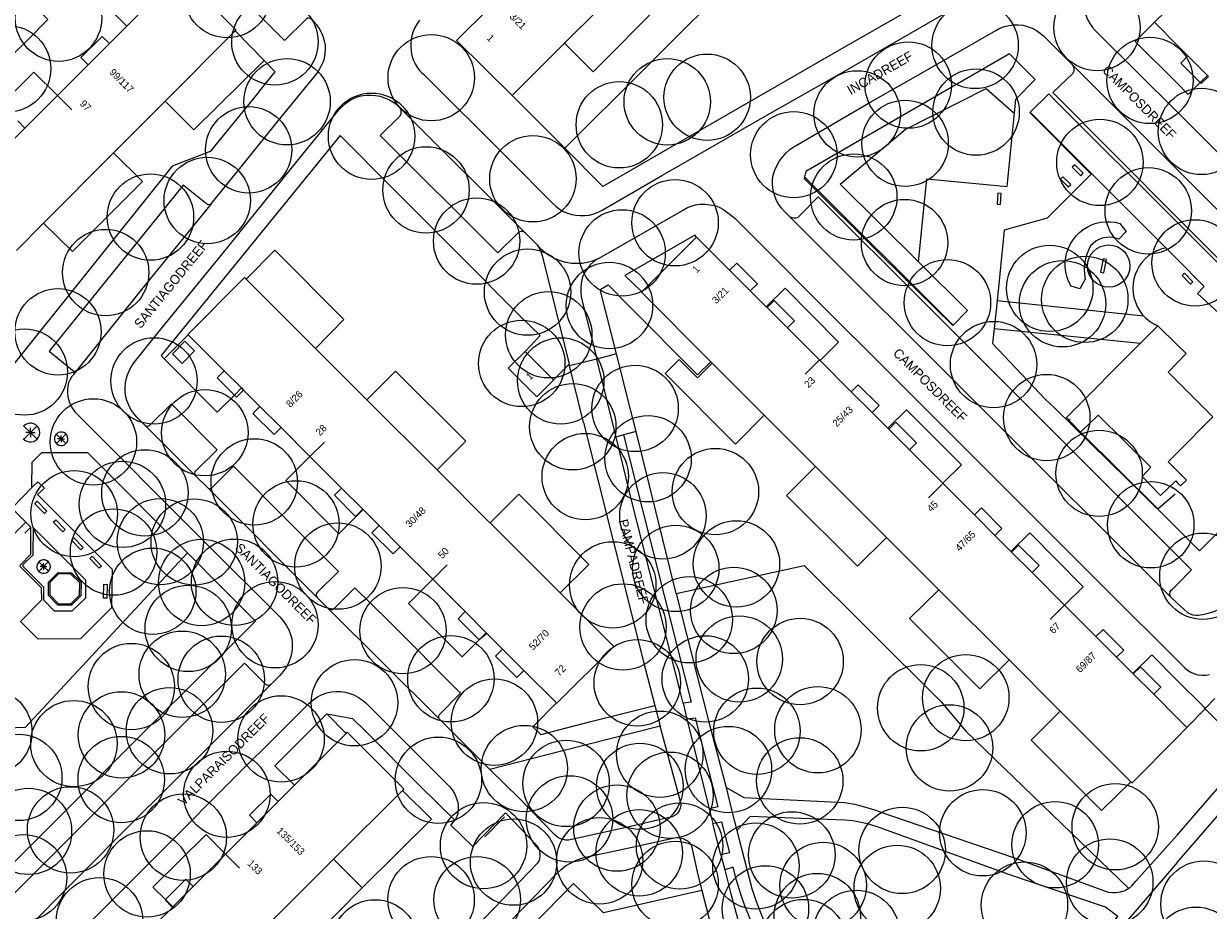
# Model space of a CAD drawing. Header units: metres. Extents: x 134994 to 136506, y 457393 to 459006.
# Tile 120 of 171: x 135329 to 135505, y 458689 to 458820. Entities that reach past the tile are written whole.
import ezdxf
from ezdxf.enums import TextEntityAlignment as Align

# ---------------------------------------------------------------- set-up
doc = ezdxf.new("R2010")
doc.units = ezdxf.units.M
for name, color, linetype, lineweight in [('B-WE-GR-BOOM-S', 250, 'Continuous', 13), ('B-WE-KG_BEBOUWING', 251, 'Continuous', 20), ('B-WE-KG_BEBOUWING TUSSENMUUR', 251, 'Continuous', 5), ('B-WE-KG_HUISNR', 251, 'Continuous', 5), ('B-WE-KG_ONDERGROND_REST', 251, 'Continuous', 5), ('B-WE-KG_STRAATNAAM', 251, 'Continuous', 5)]:
    doc.layers.add(name, color=color, linetype=linetype, lineweight=lineweight)
doc.styles.add('Styledgn000', font='dgn000.shx')

# ---------------------------------------------------------------- blocks, each defined once
blk = doc.blocks.new('SGR-BOOM_02')
blk.add_circle((0, 0), 6.4)

msp = doc.modelspace()

# ---------------------------------------------------------------- linework, layer by layer
at = {"layer": 'B-WE-KG_BEBOUWING', "flags": 128}
for points in [[(135442.97, 458867.32), (135440.66, 458865.01), (135439.94, 458864.29), (135438.9, 458865.33), (135439.62, 458866.05), (135441.92, 458868.36), (135442.97, 458867.32), (135447.87, 458872.22), (135447.9, 458872.26), (135456.1, 458864.08), (135445.57, 458853.5), (135437.8, 458845.72), (135437.73, 458845.64), (135427.28, 458835.22), (135419.67, 458827.63), (135419.56, 458827.52), (135409.24, 458817.22), (135401.46, 458809.47), (135393.23, 458817.6), (135398.14, 458822.51), (135401.17, 458825.53), (135400.11, 458826.6), (135397.08, 458823.57), (135398.14, 458822.51)], [(135326.29, 458801.68), (135329.25, 458804.65), (135334.08, 458809.47), (135338.62, 458814.01), (135341.77, 458817.16), (135344.36, 458819.76), (135344.89, 458820.28), (135348.04, 458823.43), (135352.18, 458827.58), (135360.55, 458819.15), (135360.44, 458819.04), (135350.03, 458808.61), (135342.49, 458801.06), (135342.39, 458800.96), (135332.03, 458790.55), (135328.01, 458786.52)], [(135504.83, 458828.48), (135500, 458823.67), (135496.65, 458820.32), (135500, 458816.94), (135501.59, 458815.34)], [(135504.63, 458812.3), (135504.49, 458812.45), (135501.59, 458815.34), (135500.54, 458814.28), (135503.44, 458811.39), (135503.58, 458811.25), (135504.63, 458812.3)], [(135329.25, 458804.65), (135328.19, 458805.71)], [(135433.69, 458783.57), (135436.75, 458780.51), (135437.81, 458781.57), (135434.74, 458784.63), (135433.69, 458783.57), (135428.77, 458788.47), (135420.66, 458780.37), (135420.61, 458780.32), (135430.89, 458770.02), (135431.11, 458769.8), (135438.81, 458762.09), (135446.42, 458754.47), (135456.92, 458743.96), (135457.08, 458743.8), (135464.67, 458736.22), (135475.1, 458725.82), (135482.68, 458718.22), (135493.15, 458707.78), (135493.32, 458707.62), (135500, 458714.34), (135501.46, 458715.8), (135501.42, 458715.83), (135500, 458717.26), (135496.53, 458720.73), (135493.48, 458723.78), (135494.55, 458724.82), (135497.59, 458721.79), (135496.53, 458720.73)], [(135376.19, 458751.29), (135379.33, 458748.15), (135378.27, 458747.08), (135375.13, 458750.23), (135376.19, 458751.29), (135371.5, 458755.98), (135367.22, 458760.25), (135364.08, 458763.4), (135361.67, 458765.81), (135360.62, 458764.76), (135360.3, 458765.08), (135357.75, 458767.62), (135358.8, 458768.67), (135353.46, 458774.01), (135353.42, 458774.06), (135361.82, 458782.48), (135362.04, 458782.26), (135372.3, 458771.98), (135379.93, 458764.35), (135390.33, 458753.98), (135398.12, 458746.21), (135398.18, 458746.15), (135408.58, 458735.77), (135416.53, 458727.81), (135408.06, 458719.42), (135408.02, 458719.46), (135403.2, 458724.28), (135400.05, 458727.43), (135397.73, 458729.75), (135396.58, 458728.79), (135396.56, 458728.81), (135393.44, 458731.93), (135394.49, 458732.99), (135397.62, 458729.86), (135397.73, 458729.75)], [(135439.24, 458778.03), (135439.11, 458778.16), (135436.75, 458780.51)], [(135451.72, 458765.57), (135454.8, 458762.5), (135455.84, 458763.53), (135452.76, 458766.61), (135451.72, 458765.57), (135447.1, 458770.19), (135447.01, 458770.28), (135442.26, 458775.02), (135439.24, 458778.03), (135440.3, 458779.08), (135443.31, 458776.07), (135442.26, 458775.02)], [(135352.54, 458769.76), (135351.11, 458771.18), (135352.98, 458773.06), (135354.41, 458771.65), (135352.54, 458769.76)], [(135358.8, 458768.67), (135361.34, 458766.13), (135361.67, 458765.81)], [(135367.22, 458760.25), (135366.18, 458759.21), (135363.03, 458762.35), (135364.08, 458763.4)], [(135457.26, 458760.04), (135457.15, 458760.15), (135454.8, 458762.5)], [(135469.97, 458747.32), (135473.01, 458744.28), (135474.05, 458745.32), (135471.01, 458748.36), (135469.97, 458747.32), (135465.3, 458752), (135460.34, 458756.96), (135457.26, 458760.04), (135458.3, 458761.07), (135461.38, 458758), (135460.34, 458756.96)], [(135379.33, 458748.15), (135379.37, 458748.11), (135381.75, 458745.73), (135380.69, 458744.67), (135383.83, 458741.53), (135384.89, 458742.59), (135381.75, 458745.73)], [(135384.89, 458742.59), (135389.69, 458737.79), (135394.49, 458732.99)], [(135475.48, 458741.81), (135478.52, 458738.76), (135479.57, 458739.8), (135476.52, 458742.85), (135475.48, 458741.81), (135475.38, 458741.91), (135473.01, 458744.28)], [(135487.98, 458729.28), (135491.04, 458726.23), (135492.09, 458727.28), (135489.04, 458730.34), (135487.98, 458729.28), (135483.32, 458733.96), (135478.52, 458738.76)], [(135493.48, 458723.78), (135493.43, 458723.83), (135491.04, 458726.23)], [(135354.2, 458692.24), (135353.1, 458693.34), (135350.08, 458690.33), (135350.02, 458690.27), (135351.11, 458689.15), (135351.19, 458689.23), (135354.2, 458692.24), (135359, 458697.05), (135363.63, 458701.68), (135366.78, 458704.83), (135369.19, 458707.25), (135376.88, 458714.94), (135377.03, 458715.1), (135385.43, 458706.7), (135385.23, 458706.5), (135374.99, 458696.3), (135367.38, 458688.7), (135367.31, 458688.63), (135356.95, 458678.24), (135349.21, 458670.48), (135349.04, 458670.31), (135338.8, 458660.07), (135330.83, 458652.11), (135322.44, 458660.45)], [(135363.63, 458701.68), (135362.52, 458702.81), (135365.68, 458705.94), (135366.78, 458704.83)], [(135327.37, 458665.39), (135330.52, 458668.53), (135332.91, 458670.92), (135331.83, 458672.04), (135331.86, 458672.06), (135334.91, 458675.12), (135336, 458674.03), (135340.65, 458678.67), (135340.82, 458678.85), (135345.57, 458683.6), (135348.71, 458686.75), (135351.11, 458689.15)]]:
    msp.add_lwpolyline(points, dxfattribs=at)
at = {"layer": 'B-WE-KG_BEBOUWING'}
for points in [[(135341.77, 458817.16), (135340.71, 458818.22), (135337.56, 458815.08), (135338.62, 458814.01)], [(135403.2, 458724.28), (135402.14, 458723.23), (135399, 458726.38), (135400.05, 458727.43)]]:
    msp.add_lwpolyline(points, dxfattribs=at)
at = {"layer": 'B-WE-KG_BEBOUWING', "flags": 128}
msp.add_lwpolyline([(135407.58, 458767.31), (135407.61, 458767.28), (135405.1, 458764.83), (135400.89, 458769.07), (135403.39, 458771.51)], close=True, dxfattribs=at)
at = {"layer": 'B-WE-KG_BEBOUWING TUSSENMUUR'}
for p, q in [((135334.08, 458809.47), (135336.2, 458807.35)), ((135447.02, 458770.29), (135444.89, 458768.17)), ((135371.5, 458755.98), (135373.63, 458758.1)), ((135465.29, 458751.99), (135463.17, 458749.87)), ((135389.69, 458737.79), (135391.81, 458739.91)), ((135483.32, 458733.96), (135481.19, 458731.84)), ((135358.94, 458697.11), (135361.07, 458694.99))]:
    msp.add_line(p, q, dxfattribs=at)
at = {"layer": 'B-WE-KG_ONDERGROND_REST'}
for p, q in [((135360.44, 458819.04), (135364.69, 458814.68)), ((135354.29, 458804.36), (135364.69, 458814.68)), ((135500, 458798.5), (135484.54, 458813.95)), ((135401.46, 458809.47), (135409.25, 458801.68)), ((135350.03, 458808.61), (135354.29, 458804.36)), ((135500, 458790.72), (135481.95, 458808.72)), ((135478.24, 458807), (135478.18, 458806.94)), ((135478.24, 458807), (135498.32, 458786.89)), ((135444.8, 458797.44), (135466.83, 458775.45)), ((135405.17, 458787.32), (135403.44, 458789.09)), ((135500, 458785.2), (135498.32, 458786.89)), ((135473.31, 458779.05), (135472.89, 458774.96)), ((135495.08, 458776.78), (135473.31, 458779.05)), ((135472.89, 458774.96), (135472.66, 458772.72)), ((135472.89, 458774.96), (135494.56, 458772.75)), ((135497.14, 458775.33), (135494.56, 458772.75)), ((135497.14, 458775.33), (135500, 458772.54)), ((135353.46, 458774.01), (135349.91, 458770.43)), ((135480.46, 458764.48), (135472.66, 458772.72)), ((135494.56, 458772.75), (135483.62, 458761.77)), ((135500, 458772.54), (135501.35, 458771.23)), ((135416.93, 458771.18), (135414.02, 458770.42)), ((135500, 458769.84), (135501.35, 458771.23)), ((135409.93, 458769.67), (135407.58, 458767.31)), ((135409.98, 458769.47), (135409.93, 458769.67)), ((135409.98, 458769.47), (135414.01, 458770.47)), ((135412.03, 458761.03), (135409.98, 458769.47)), ((135414.02, 458770.42), (135414.01, 458770.47)), ((135416.86, 458758.86), (135414.02, 458770.42)), ((135500, 458769.84), (135498.68, 458768.48)), ((135498.68, 458768.48), (135500, 458767.16)), ((135480.46, 458764.48), (135481.93, 458763.08)), ((135330.07, 458759.51), (135329.09, 458760.49)), ((135330.07, 458759.51), (135331.05, 458760.49)), ((135330.07, 458759.51), (135330.07, 458760.2)), ((135354.54, 458753.11), (135347.07, 458760.56)), ((135483.54, 458761.7), (135483.7, 458761.85)), ((135483.62, 458761.77), (135484.34, 458760.95)), ((135483.62, 458761.77), (135484.34, 458760.95)), ((135483.82, 458761.22), (135484.15, 458761.51)), ((135484.26, 458760.88), (135484.42, 458761.03)), ((135484.34, 458760.95), (135485.7, 458759.6)), ((135330.07, 458759.51), (135329.09, 458758.53)), ((135330.07, 458759.51), (135329.38, 458759.51)), ((135330.07, 458759.51), (135331.06, 458758.53)), ((135330.07, 458759.51), (135330.07, 458758.82)), ((135330.07, 458759.51), (135330.77, 458759.51)), ((135334.61, 458758.58), (135333.9, 458759.28)), ((135333.93, 458757.88), (135334.61, 458758.58)), ((135334.61, 458758.58), (135334.11, 458758.58)), ((135334.61, 458758.58), (135335.32, 458759.29)), ((135334.61, 458758.58), (135334.61, 458759.08)), ((135334.61, 458758.58), (135335.33, 458757.88)), ((135334.61, 458758.58), (135335.11, 458758.58)), ((135334.61, 458758.58), (135334.61, 458758.08)), ((135417.97, 458759.17), (135416.86, 458758.86)), ((135419.82, 458759.69), (135417.97, 458759.17)), ((135425.78, 458735.68), (135419.82, 458759.69)), ((135500, 458756.53), (135498.66, 458755.18)), ((135498.66, 458755.18), (135500, 458753.84)), ((135356.31, 458751.37), (135354.54, 458753.11)), ((135372.55, 458735.07), (135356.31, 458751.37)), ((135500, 458752.14), (135500.5, 458751.63)), ((135329.41, 458746.22), (135327.64, 458744.44)), ((135330.12, 458745.51), (135329.23, 458744.62)), ((135358.57, 458736.43), (135353.35, 458741.72)), ((135332.02, 458739.66), (135331.3, 458740.36)), ((135332.02, 458739.66), (135331.33, 458738.94)), ((135332.02, 458739.66), (135331.52, 458739.65)), ((135332.02, 458739.66), (135332.01, 458740.16)), ((135332.02, 458739.66), (135332.72, 458740.38)), ((135332.02, 458739.66), (135332.52, 458739.67)), ((135332.02, 458739.66), (135332.74, 458738.96)), ((135332.02, 458739.66), (135332.03, 458739.16)), ((135374.37, 458733.31), (135372.55, 458735.07)), ((135500, 458734.24), (135499.02, 458735.16)), ((135374.37, 458733.31), (135390.58, 458717.14)), ((135504.05, 458718.79), (135500, 458722.8)), ((135504.14, 458718.65), (135505.61, 458720.1)), ((135422.63, 458719.05), (135423.42, 458716.01)), ((135426.78, 458719.42), (135427.35, 458717.12)), ((135501.42, 458715.83), (135504.18, 458718.6)), ((135504.14, 458718.65), (135504.05, 458718.79)), ((135504.18, 458718.6), (135504.14, 458718.65)), ((135376.88, 458714.94), (135374, 458717.82)), ((135426.45, 458704.63), (135423.42, 458716.01)), ((135400.34, 458702.59), (135397.42, 458699.59)), ((135430.66, 458703.77), (135431.22, 458701.6)), ((135432.41, 458696.93), (135431.22, 458701.6)), ((135432.41, 458696.93), (135432.98, 458694.73)), ((135374.99, 458696.3), (135379.26, 458692.03)), ((135379.26, 458692.03), (135371.61, 458684.36))]:
    msp.add_line(p, q, dxfattribs=at)
at = {"layer": 'B-WE-KG_ONDERGROND_REST', "flags": 128}
for points in [[(135451.9, 458844.2), (135420.79, 458813.14), (135409.25, 458801.68)], [(135371.51, 458820.89), (135371.33, 458820.95), (135371.14, 458820.92), (135370.98, 458820.83), (135370.94, 458820.79), (135367.71, 458817.63), (135349.51, 458835.87), (135352.7, 458839.06), (135352.79, 458839.26), (135352.8, 458839.47), (135352.73, 458839.68), (135352.66, 458839.77)], [(135500, 458834.67), (135489.24, 458828.42), (135488.93, 458828.26), (135488.44, 458827.93), (135488, 458827.54), (135487.62, 458827.1), (135487.28, 458826.65), (135486.91, 458826.04), (135486.6, 458825.38), (135486.37, 458824.7), (135486.21, 458824), (135486.14, 458823.28), (135486.17, 458822.76), (135486.28, 458822.07), (135486.46, 458821.39), (135486.73, 458820.74), (135487.06, 458820.12), (135487.46, 458819.55), (135487.93, 458819.03), (135500, 458807.07)], [(135352.18, 458827.58), (135348.69, 458831.07), (135340.87, 458823.28), (135344.36, 458819.76)], [(135387.74, 458820.63), (135387.34, 458820.06), (135387.01, 458819.45), (135386.75, 458818.8), (135386.57, 458818.14), (135386.46, 458817.45), (135386.44, 458816.76), (135386.44, 458816.69), (135386.48, 458816.03), (135386.61, 458815.38), (135386.81, 458814.75), (135387.09, 458814.15), (135387.44, 458813.59), (135387.79, 458813.14), (135388.05, 458812.86), (135388.33, 458812.61), (135400.71, 458800.27), (135407.49, 458793.48), (135407.97, 458793.02), (135408.49, 458792.62), (135409.06, 458792.29), (135409.67, 458792.03), (135410.3, 458791.84), (135410.86, 458791.74), (135411.54, 458791.67), (135412.22, 458791.68), (135412.9, 458791.76), (135413.56, 458791.92), (135414.19, 458792.16), (135414.79, 458792.47), (135423.72, 458797.67), (135427.8, 458799.97), (135439.32, 458806.59), (135450.79, 458813.14), (135474.92, 458827.07)], [(135419.56, 458827.52), (135423.75, 458823.28), (135413.46, 458812.99), (135409.24, 458817.22)], [(135329.47, 458824.62), (135329.38, 458824.43), (135329.36, 458824.22), (135329.43, 458824.03), (135329.45, 458823.99), (135332.67, 458820.71), (135329.58, 458817.61), (135327.63, 458815.71), (135317.41, 458805.49), (135314.22, 458808.69), (135314.01, 458808.78), (135313.77, 458808.79), (135313.55, 458808.73), (135313.54, 458808.72)], [(135463.04, 458823.73), (135448.97, 458815.66), (135433.49, 458806.69), (135414.92, 458796.01), (135409.25, 458801.68)], [(135356.85, 458793.42), (135362.14, 458799.94), (135366.8, 458805.7), (135372.62, 458812.83), (135373.16, 458813.81), (135373.49, 458814.49), (135373.65, 458815), (135373.77, 458815.64), (135373.81, 458816.3), (135373.78, 458816.95), (135373.66, 458817.59), (135373.46, 458818.22), (135373.19, 458818.81), (135373.15, 458818.91), (135372.86, 458819.46), (135372.5, 458819.96), (135372.08, 458820.42), (135371.61, 458820.82), (135371.51, 458820.89)], [(135442.63, 458791.49), (135441.83, 458792.28), (135441.37, 458792.78), (135440.97, 458793.34), (135440.64, 458793.93), (135440.38, 458794.56), (135440.23, 458795.09), (135440.09, 458795.73), (135440.04, 458796.38), (135440.06, 458797.03), (135440.16, 458797.67), (135440.35, 458798.3), (135440.39, 458798.43), (135440.71, 458799.13), (135441.09, 458799.78), (135441.55, 458800.4), (135442.06, 458800.96), (135442.63, 458801.46), (135443.19, 458801.87), (135454.59, 458808.52), (135462.71, 458813.14), (135473.12, 458819.11), (135473.74, 458819.43), (135474.4, 458819.68), (135475.08, 458819.85), (135475.77, 458819.94), (135476.47, 458819.95), (135477.17, 458819.88), (135477.85, 458819.7), (135478.51, 458819.44), (135479.14, 458819.11), (135479.72, 458818.72), (135480.26, 458818.26), (135484.54, 458813.95)], [(135500, 458811.28), (135493.8, 458817.47), (135496.65, 458820.32)], [(135363.99, 458810.07), (135366.33, 458812.99), (135364.69, 458814.68)], [(135475.9, 458806.85), (135476.12, 458808.95), (135478.95, 458811.84), (135475.15, 458815.66), (135444.97, 458798.23), (135444.8, 458797.44)], [(135334.08, 458809.47), (135330.57, 458812.92), (135322.8, 458805.21), (135325.24, 458802.75)], [(135500, 458791.4), (135481.58, 458809.91), (135484.56, 458812.75), (135484.67, 458812.94), (135484.73, 458813.14), (135484.74, 458813.43), (135484.68, 458813.7), (135484.54, 458813.95)], [(135503.44, 458811.39), (135501.66, 458809.62), (135500, 458811.28)], [(135504.49, 458812.45), (135503.44, 458811.39)], [(135363.99, 458810.07), (135356.69, 458801.17), (135351.1, 458799), (135326.7, 458768.5), (135326.42, 458761.37), (135325.04, 458759.93), (135319.66, 458759.83), (135313.21, 458753.43), (135313.18, 458736.63), (135320.6, 458729.15)], [(135347.07, 458760.56), (135345.85, 458761.82), (135345.38, 458762.36), (135344.98, 458762.95), (135344.64, 458763.58), (135344.38, 458764.25), (135344.21, 458764.83), (135344.12, 458765.52), (135344.1, 458766.22), (135344.16, 458766.92), (135344.3, 458767.6), (135344.44, 458768.06), (135344.74, 458768.76), (135345.12, 458769.42), (135345.47, 458769.91), (135349.03, 458774.36), (135358.28, 458785.71), (135369.81, 458799.98), (135375.79, 458807.34), (135376.25, 458807.85), (135376.76, 458808.3), (135377.32, 458808.69), (135377.93, 458809.02), (135378.41, 458809.21), (135379.09, 458809.4), (135379.78, 458809.51), (135380.49, 458809.54), (135381.19, 458809.49), (135381.88, 458809.36), (135382.55, 458809.15), (135383.2, 458808.87), (135383.8, 458808.51), (135384.27, 458808.17), (135384.54, 458807.96), (135384.83, 458807.65)], [(135461.66, 458784.83), (135450.07, 458796.35), (135459.72, 458804.45), (135471.71, 458810.53), (135475.86, 458806.86), (135475.9, 458806.85)], [(135478.24, 458807), (135480.97, 458809.71), (135481.95, 458808.72)], [(135403.44, 458789.09), (135403.24, 458789.23), (135403, 458789.3), (135402.75, 458789.3), (135402.52, 458789.21), (135402.36, 458789.1), (135399.33, 458786.15), (135381.92, 458803.53), (135384.8, 458806.39), (135384.95, 458806.61), (135385.03, 458806.87), (135385.03, 458807.14), (135385.01, 458807.26), (135384.95, 458807.47), (135384.83, 458807.65)], [(135384.83, 458807.65), (135392.49, 458800.01), (135396.69, 458795.85), (135403.44, 458789.09)], [(135461.66, 458784.83), (135462.92, 458797.11), (135474.81, 458795.98), (135475.9, 458806.85)], [(135478.18, 458806.94), (135487.24, 458797.79), (135480.73, 458791.28), (135474.38, 458789.52), (135473.31, 458779.05)], [(135500, 458807.07), (135513.48, 458793.56), (135525.66, 458781.41)], [(135402.65, 458776.79), (135393.78, 458785.71), (135383.88, 458795.61), (135375.98, 458803.55), (135349.45, 458770.93), (135349.91, 458770.43)], [(135342.39, 458800.96), (135346.67, 458796.72), (135336.29, 458786.34), (135332.03, 458790.55)], [(135486.1, 458797.95), (135484.82, 458799.22), (135484.46, 458798.86), (135485.74, 458797.59), (135486.1, 458797.95)], [(135444.8, 458797.44), (135444.74, 458797.17), (135456.24, 458785.71), (135466.78, 458775.4), (135466.83, 458775.45)], [(135482.73, 458797.09), (135483.87, 458795.93), (135484.23, 458796.28), (135483.09, 458797.44), (135482.73, 458797.09)], [(135500, 458798.5), (135518.41, 458780.11), (135531.3, 458767.26)], [(135356.85, 458793.42), (135356.69, 458793.31), (135356.5, 458793.27), (135356.3, 458793.3), (135356.15, 458793.4), (135352.7, 458796.16), (135344.24, 458785.71), (135332.85, 458771.58), (135336.3, 458768.78), (135336.44, 458768.66), (135336.53, 458768.49), (135336.53, 458768.3), (135336.46, 458768.13), (135336.45, 458768.11)], [(135500, 458741.3), (135484.08, 458757.21), (135473.16, 458768.19), (135462.66, 458778.67), (135446.81, 458794.44), (135444, 458791.59), (135443.78, 458791.41), (135443.52, 458791.3), (135443.23, 458791.27), (135442.95, 458791.32), (135442.7, 458791.45), (135442.63, 458791.49)], [(135473.42, 458795), (135473.31, 458793.37), (135473.81, 458793.34), (135473.91, 458794.97), (135473.42, 458795)], [(135356.85, 458793.42), (135346.56, 458780.7), (135336.45, 458768.11)], [(135414.26, 458785.32), (135426.79, 458792.5), (135427.46, 458792.85), (135428.16, 458793.12), (135428.63, 458793.25), (135429.34, 458793.35), (135430.06, 458793.36), (135430.78, 458793.29), (135431.48, 458793.15), (135431.78, 458793.06), (135432.24, 458792.88), (135432.66, 458792.63), (135433.59, 458791.98), (135434.44, 458791.27), (135435.24, 458790.51), (135435.39, 458790.36), (135450.8, 458774.91), (135453.46, 458772.28), (135472, 458753.74), (135487.77, 458738.01), (135489.86, 458735.88), (135500, 458725.79)], [(135442.63, 458791.49), (135470.99, 458763.12), (135499.02, 458735.16)], [(135484.28, 458781.23), (135484.21, 458781.36), (135483.9, 458782), (135483.67, 458782.67), (135483.51, 458783.36), (135483.42, 458784.07), (135483.42, 458784.78), (135483.5, 458785.49), (135483.66, 458786.18), (135483.9, 458786.86), (135484.2, 458787.5), (135484.58, 458788.1), (135485.03, 458788.66), (135485.53, 458789.16), (135486.09, 458789.6), (135486.69, 458789.98), (135487.33, 458790.29), (135488, 458790.53), (135488.7, 458790.68), (135489.4, 458790.76), (135490.12, 458790.76), (135490.82, 458790.68), (135491.52, 458790.52), (135492.45, 458789.31), (135491.35, 458788.17), (135491.02, 458788.3), (135490.5, 458788.43), (135489.97, 458788.47), (135489.44, 458788.44), (135488.92, 458788.33), (135488.42, 458788.15), (135487.96, 458787.89), (135487.54, 458787.56), (135487.17, 458787.18), (135486.91, 458786.67), (135486.63, 458785.97), (135486.42, 458785.25), (135486.3, 458784.51), (135486.25, 458783.76), (135486.28, 458783.01), (135486.39, 458782.27), (135485.6, 458780.81), (135484.28, 458781.23)], [(135500, 458791.4), (135527.14, 458764.3), (135529.99, 458767.15), (135530.21, 458767.33), (135530.46, 458767.44), (135530.73, 458767.47), (135531, 458767.42), (135531.25, 458767.29), (135531.3, 458767.26)], [(135514.91, 458760.56), (135518.44, 458757.04), (135524.42, 458763.02), (135507.99, 458779.42), (135509.65, 458781.09), (135500, 458790.72)], [(135428.77, 458788.47), (135428.51, 458788.75), (135418.15, 458782.81), (135420.66, 458780.37)], [(135372.3, 458771.98), (135376.54, 458776.26), (135366.28, 458786.55), (135362.04, 458782.26)], [(135405.17, 458787.32), (135405.47, 458786.86), (135405.73, 458786.33), (135405.91, 458785.78), (135409.93, 458769.67)], [(135405.17, 458787.32), (135405.73, 458786.74), (135406.34, 458786.22), (135407.01, 458785.76), (135407.1, 458785.71), (135407.81, 458785.32), (135408.56, 458785.01), (135409.34, 458784.78), (135409.47, 458784.75), (135410.25, 458784.63), (135411.04, 458784.6), (135411.82, 458784.64), (135412.6, 458784.77), (135413.36, 458784.97), (135414.1, 458785.25), (135414.26, 458785.32)], [(135498.32, 458786.89), (135497.65, 458786.71), (135497, 458786.46), (135496.38, 458786.13), (135495.81, 458785.74), (135495.28, 458785.28), (135494.81, 458784.77), (135494.4, 458784.2), (135494.06, 458783.59), (135493.79, 458782.95), (135493.59, 458782.28), (135493.48, 458781.59), (135493.44, 458780.9), (135493.48, 458780.2), (135493.61, 458779.52), (135493.81, 458778.85), (135494.08, 458778.21), (135494.43, 458777.6), (135494.84, 458777.04), (135495.08, 458776.78)], [(135414.26, 458785.32), (135414.08, 458785.21), (135413.53, 458784.82), (135413.04, 458784.36), (135412.61, 458783.85), (135412.23, 458783.29), (135411.93, 458782.7), (135411.86, 458782.42), (135411.71, 458781.66), (135411.64, 458780.9), (135411.65, 458780.13), (135411.74, 458779.37), (135414.01, 458770.47)], [(135461.66, 458784.83), (135468.95, 458777.59), (135466.83, 458775.45)], [(135489.05, 458785.27), (135488.66, 458783.3), (135489.15, 458783.2), (135489.54, 458785.17), (135489.05, 458785.27)], [(135506.78, 458776.67), (135503.03, 458780.12), (135504.01, 458781.18), (135500, 458785.2)], [(135500.74, 458782.78), (135501.97, 458781.53), (135502.33, 458781.88), (135501.1, 458783.14), (135500.74, 458782.78)], [(135416.93, 458771.18), (135414.52, 458780.71), (135415.71, 458781.41), (135418.66, 458778.42), (135428.93, 458768.09), (135430.89, 458770.02)], [(135447.1, 458770.19), (135449.83, 458772.94), (135441.93, 458780.94), (135439.11, 458778.16)], [(135402.65, 458776.79), (135405.62, 458773.91), (135403.39, 458771.51)], [(135495.08, 458776.78), (135495.32, 458776.53), (135495.85, 458776.08), (135496.43, 458775.69), (135497.05, 458775.37), (135497.14, 458775.33)], [(135419.82, 458759.69), (135419.06, 458762.76), (135416.93, 458771.18)], [(135349.91, 458770.43), (135357.77, 458762.54), (135360.3, 458765.08)], [(135438.81, 458762.09), (135434.54, 458757.8), (135424.13, 458768.25), (135426.21, 458770.36), (135428.93, 458767.64), (135431.11, 458769.8)], [(135336.45, 458768.11), (135336.39, 458768.05), (135336.23, 458767.84), (135335.95, 458767.39), (135335.74, 458766.9), (135335.61, 458766.38), (135335.55, 458765.85), (135335.55, 458765.47), (135335.62, 458764.85), (135335.77, 458764.24), (135336, 458763.65), (135336.3, 458763.1), (135336.67, 458762.59), (135355.84, 458743.39), (135367, 458732.26), (135367.05, 458732.21), (135367.55, 458731.61), (135367.98, 458730.97), (135368.35, 458730.29), (135368.64, 458729.58), (135368.79, 458728.98), (135368.87, 458728.31), (135368.88, 458727.64), (135368.8, 458726.97), (135368.65, 458726.31), (135368.57, 458726.06), (135368.3, 458725.37), (135367.95, 458724.72), (135367.53, 458724.1), (135367.05, 458723.54), (135365.71, 458722.2)], [(135390.33, 458753.98), (135394.61, 458758.24), (135384.2, 458768.62), (135379.93, 458764.35)], [(135500, 458756.53), (135505.31, 458761.85), (135500, 458767.16)], [(135360.3, 458765.08), (135361.34, 458766.13)], [(135354.54, 458753.11), (135354.44, 458753.29), (135354.42, 458753.49), (135354.48, 458753.69), (135354.59, 458753.84), (135357.77, 458756.95), (135350.98, 458763.77), (135347.78, 458760.61), (135347.62, 458760.49), (135347.42, 458760.44), (135347.22, 458760.47), (135347.07, 458760.56)], [(135465.3, 458752), (135468.06, 458754.74), (135459.9, 458762.91), (135457.15, 458760.15)], [(135481.93, 458763.08), (135492.56, 458752.64), (135493.88, 458751.4), (135500, 458745.29)], [(135485.7, 458759.6), (135488.32, 458762.12), (135496.1, 458754.4), (135494.83, 458753.01), (135497.54, 458750.19), (135499.8, 458752.35), (135500, 458752.14)], [(135329.01, 458758.61), (135329.26, 458758.39), (135329.55, 458758.23), (135329.87, 458758.14), (135330.2, 458758.13), (135330.52, 458758.2), (135330.82, 458758.35), (135331.08, 458758.56), (135331.27, 458758.83), (135331.4, 458759.13), (135331.45, 458759.46), (135331.46, 458759.51), (135331.42, 458759.84), (135331.3, 458760.15), (135331.11, 458760.43), (135330.86, 458760.65), (135330.57, 458760.8), (135330.25, 458760.89), (135329.92, 458760.89), (135329.59, 458760.81), (135329.3, 458760.66), (135329.04, 458760.45)], [(135412.03, 458761.03), (135420.9, 458725.76), (135422.63, 458719.05)], [(135333.64, 458758.5), (135333.7, 458758.22), (135333.84, 458757.98), (135334.04, 458757.78), (135334.29, 458757.65), (135334.57, 458757.6), (135334.85, 458757.62), (135335.11, 458757.72), (135335.33, 458757.88), (135335.5, 458758.1), (135335.61, 458758.36), (135335.64, 458758.64), (135335.59, 458758.91), (135335.47, 458759.17), (135335.27, 458759.38), (135335.03, 458759.52), (135334.76, 458759.6), (135334.48, 458759.59), (135334.21, 458759.51), (135333.98, 458759.35), (135333.9, 458759.28), (135333.74, 458759.05), (135333.65, 458758.78), (135333.64, 458758.5)], [(135426.78, 458719.42), (135426.29, 458721.38), (135419.35, 458748.72), (135416.86, 458758.86)], [(135417.97, 458759.17), (135427.99, 458719.59), (135426.78, 458719.42)], [(135485.7, 458759.6), (135497.15, 458748.2), (135499.73, 458750.45)], [(135513.45, 458759.1), (135516.97, 458755.57), (135503.3, 458741.97), (135500, 458745.29)], [(135353.35, 458741.72), (135338.57, 458756.54), (135331.7, 458756.53), (135330.29, 458755.09), (135330.26, 458751.59), (135330.4, 458751.48)], [(135379.37, 458748.11), (135375.79, 458744.53), (135367.93, 458752.41), (135371.5, 458755.98)], [(135356.31, 458751.37), (135356.43, 458751.28), (135356.62, 458751.23), (135356.81, 458751.25), (135356.98, 458751.35), (135360.18, 458754.52), (135363.35, 458751.38), (135365.21, 458749.47), (135370.07, 458744.63), (135375.75, 458738.93), (135372.59, 458735.81), (135372.49, 458735.66), (135372.43, 458735.46), (135372.45, 458735.25), (135372.55, 458735.07)], [(135456.92, 458743.96), (135452.63, 458739.7), (135442.14, 458750.21), (135446.42, 458754.47)], [(135500.5, 458751.63), (135501.37, 458752.47), (135500, 458753.84)], [(135330.4, 458751.48), (135327.4, 458748.43), (135327.37, 458748.32)], [(135328.69, 458731.43), (135331.16, 458728.93), (135337.54, 458728.98), (135342.14, 458733.59), (135342.25, 458739.24), (135331.12, 458750.34), (135332.14, 458751.29), (135331.19, 458752.22), (135330.4, 458751.48)], [(135408.58, 458735.77), (135412.81, 458739.99), (135402.46, 458750.37), (135398.18, 458746.15)], [(135328.6, 458739.93), (135330.13, 458741.49), (135330.12, 458745.51), (135327.42, 458748.2), (135327.37, 458748.32)], [(135332.14, 458747.54), (135330.73, 458748.98), (135331.08, 458749.33), (135332.49, 458747.89), (135332.14, 458747.54)], [(135334.86, 458744.8), (135333.46, 458746.24), (135333.82, 458746.59), (135335.22, 458745.15), (135334.86, 458744.8)], [(135328.94, 458739.83), (135328.97, 458739.72), (135332.01, 458736.67), (135332, 458734.72), (135333.61, 458733.09), (135336.27, 458733.08), (135338.27, 458735.05), (135338.31, 458737.65), (135330.47, 458745.45), (135330.42, 458741.37), (135328.97, 458739.94), (135328.94, 458739.83)], [(135483.32, 458733.96), (135486.1, 458736.68), (135478.17, 458744.65), (135475.38, 458741.91)], [(135337.56, 458742.14), (135336.15, 458743.57), (135336.5, 458743.92), (135337.91, 458742.49), (135337.56, 458742.14)], [(135353.35, 458741.72), (135329.3, 458715.8), (135323.72, 458715.59), (135320.74, 458718.42), (135319.85, 458726.79), (135320.6, 458729.15)], [(135340.27, 458739.4), (135338.88, 458740.86), (135339.24, 458741.2), (135340.63, 458739.74), (135340.27, 458739.4)], [(135500, 458741.3), (135502.14, 458739.19), (135500, 458737.01)], [(135328.6, 458739.93), (135328.57, 458739.91), (135328.52, 458739.79), (135328.55, 458739.67), (135331.69, 458736.56), (135331.7, 458734.69), (135328.6, 458731.53), (135328.69, 458731.43)], [(135331.02, 458739.69), (135331.05, 458739.41), (135331.16, 458739.15), (135331.34, 458738.93), (135331.57, 458738.77), (135331.84, 458738.68), (135332.12, 458738.66), (135332.39, 458738.73), (135332.64, 458738.87), (135332.84, 458739.07), (135332.97, 458739.32), (135333.03, 458739.59), (135333.03, 458739.66), (135332.99, 458739.94), (135332.87, 458740.2), (135332.69, 458740.41), (135332.45, 458740.57), (135332.18, 458740.65), (135331.9, 458740.66), (135331.63, 458740.58), (135331.39, 458740.43), (135331.2, 458740.23), (135331.07, 458739.97), (135331.02, 458739.69)], [(135425.78, 458735.68), (135444.74, 458739.8), (135454.18, 458730.43), (135465.02, 458719.61), (135468.67, 458715.29), (135492.85, 458691.97)], [(135332.74, 458735.38), (135332.75, 458737.36), (135334.17, 458738.78), (135336.16, 458738.75), (135337.58, 458737.35), (135337.55, 458735.32), (135336.14, 458733.96), (135334.15, 458733.95), (135332.74, 458735.38)], [(135332.95, 458735.46), (135334.23, 458734.15), (135336.06, 458734.16), (135337.36, 458735.41), (135337.38, 458737.27), (135336.08, 458738.55), (135334.25, 458738.58), (135332.95, 458737.28), (135332.95, 458735.46)], [(135396.56, 458728.81), (135394.05, 458726.3), (135386.12, 458734.21), (135389.69, 458737.79)], [(135340.92, 458734.98), (135340.96, 458737.03), (135341.46, 458737.02), (135341.42, 458734.97), (135340.92, 458734.98)], [(135358.57, 458736.43), (135363.44, 458731.59), (135359.77, 458727.93)], [(135390.58, 458717.14), (135390.58, 458717.41), (135390.65, 458717.66), (135390.7, 458717.75), (135393.8, 458720.88), (135383.12, 458731.61), (135378.17, 458736.51), (135374.97, 458733.37), (135374.81, 458733.26), (135374.62, 458733.23), (135374.43, 458733.28), (135374.37, 458733.31)], [(135425.78, 458735.68), (135430.51, 458717.02), (135433.16, 458706.94), (135433.2, 458706.92)], [(135475.1, 458725.82), (135470.78, 458721.55), (135460.35, 458731.96), (135464.67, 458736.22)], [(135499.02, 458735.16), (135498.95, 458735.36), (135498.92, 458735.63), (135498.98, 458735.9), (135499.11, 458736.14), (135499.3, 458736.33), (135500, 458737.01)], [(135500, 458734.24), (135501.52, 458732.86), (135501.91, 458732.66), (135502.34, 458732.52), (135502.78, 458732.46), (135503.17, 458732.47), (135503.99, 458732.59), (135504.8, 458732.79), (135505.58, 458733.06), (135506.33, 458733.41), (135507.05, 458733.82), (135507.72, 458734.31), (135508.34, 458734.85), (135508.44, 458734.96)], [(135397.62, 458729.86), (135396.56, 458728.81)], [(135263.25, 458721.81), (135290.46, 458694.69), (135308.42, 458676.69), (135331.85, 458700.05), (135348.48, 458716.69), (135359.77, 458727.93)], [(135365.71, 458722.2), (135365.54, 458722.08), (135365.34, 458722.05), (135365.14, 458722.09), (135364.98, 458722.2), (135361.78, 458725.35), (135349.91, 458713.51), (135310.8, 458674.36), (135314.04, 458671.16), (135314.14, 458670.98), (135314.16, 458670.77), (135314.11, 458670.57), (135314.05, 458670.47)], [(135500, 458722.8), (135496.24, 458726.57), (135493.43, 458723.83)], [(135500, 458725.79), (135501.08, 458724.7), (135501.13, 458724.65), (135501.56, 458724.29), (135502.05, 458724), (135502.57, 458723.77), (135503.11, 458723.62), (135503.67, 458723.55), (135504.24, 458723.56), (135504.8, 458723.65)], [(135365.71, 458722.2), (135355.22, 458711.65), (135345.17, 458701.67), (135320.49, 458676.95), (135314.05, 458670.47)], [(135337.48, 458685.52), (135354.31, 458702.32), (135356.04, 458704.09), (135371.37, 458719.44), (135371.98, 458719.92), (135372.63, 458720.34), (135373.32, 458720.69), (135374.02, 458720.96), (135374.68, 458721.1), (135375.36, 458721.17), (135376.04, 458721.16), (135376.71, 458721.07), (135377.28, 458720.92), (135377.99, 458720.64), (135378.67, 458720.28), (135379.3, 458719.85), (135379.78, 458719.46), (135392.16, 458707.08), (135392.56, 458706.58), (135392.9, 458706.04), (135393.17, 458705.46), (135393.37, 458704.85), (135393.39, 458704.75), (135393.47, 458704.22), (135393.47, 458703.68), (135393.39, 458703.14), (135393.24, 458702.62), (135393.01, 458702.13), (135392.96, 458702.06)], [(135408.02, 458719.46), (135404.53, 458715.89), (135405.71, 458714.76), (135413.34, 458716.74), (135422.63, 458719.05)], [(135493.15, 458707.78), (135488.81, 458703.5), (135478.39, 458713.93), (135482.68, 458718.22)], [(135500, 458699.84), (135508.89, 458710.13), (135509.18, 458710.49), (135509.4, 458710.89), (135509.55, 458711.32), (135509.63, 458711.78), (135509.63, 458712.24), (135509.54, 458712.69), (135509.38, 458713.12), (135509.18, 458713.47), (135505.82, 458716.92), (135504.18, 458718.6)], [(135374, 458717.82), (135366.3, 458710.13), (135369.19, 458707.25)], [(135374, 458717.82), (135377.79, 458717.13), (135379.57, 458715.4), (135387.78, 458707.17), (135392.96, 458702.06)], [(135390.58, 458717.14), (135396.04, 458711.72), (135398.14, 458709.58)], [(135427.35, 458717.12), (135428.57, 458717.26), (135431.92, 458704.05), (135430.66, 458703.77)], [(135427.35, 458717.12), (135430.57, 458704.15), (135430.66, 458703.77)], [(135423.42, 458716.01), (135408.58, 458712.26), (135398.14, 458709.58)], [(135407.76, 458699.94), (135402.48, 458705.32), (135398.14, 458709.58)], [(135500, 458695.81), (135510.92, 458708.4), (135511.11, 458708.63), (135511.43, 458708.92), (135511.8, 458709.14), (135512.21, 458709.29), (135512.63, 458709.37), (135513.06, 458709.37), (135513.49, 458709.28), (135513.89, 458709.12), (135522.59, 458703.04), (135541.12, 458699.6)], [(135379.26, 458692.03), (135389.52, 458702.24), (135385.23, 458706.5)], [(135433.2, 458706.92), (135433.99, 458703.59), (135434.77, 458700.55)], [(135492.85, 458691.97), (135492.34, 458691.68), (135492.1, 458691.58), (135491.56, 458691.41), (135490.99, 458691.31), (135490.42, 458691.29), (135489.84, 458691.35), (135475.82, 458696.5), (135465.39, 458700.03), (135456.27, 458703.19), (135455.21, 458703.56), (135453.73, 458704.01), (135452.22, 458704.38), (135450.7, 458704.67), (135438.64, 458705.24), (135435.85, 458705.37), (135433.2, 458706.92)], [(135426.45, 458704.63), (135426.45, 458704.23), (135426.37, 458703.84), (135426.21, 458703.47), (135425.99, 458703.15), (135425.7, 458702.87), (135425.37, 458702.65), (135425, 458702.51), (135417.72, 458700.84), (135410.25, 458699.22), (135409.82, 458699.13), (135409.38, 458699.13), (135408.95, 458699.2), (135408.54, 458699.35), (135408.16, 458699.57), (135407.83, 458699.86), (135407.76, 458699.94)], [(135405.12, 458698.31), (135400.47, 458703.16), (135395.63, 458698.17), (135392.4, 458701.36), (135392.69, 458701.7), (135392.96, 458702.06)], [(135468.71, 458660.05), (135475.78, 458669.68), (135479.96, 458674.95), (135491.23, 458687.78), (135489.41, 458689.19), (135475.05, 458694.02), (135455.84, 458701.01), (135454.32, 458701.48), (135453.2, 458701.74), (135451.97, 458701.96), (135450.73, 458702.09), (135436.75, 458702.64), (135434.77, 458700.55)], [(135431.22, 458701.6), (135432.47, 458701.85), (135433.65, 458697.25), (135432.41, 458696.93)], [(135434.77, 458700.55), (135436.99, 458691.96), (135437.58, 458690.18), (135438.24, 458688.42), (135438.97, 458686.69), (135439.35, 458685.88), (135440.14, 458684.31), (135441.01, 458682.79), (135441.95, 458681.31), (135442.38, 458680.67), (135443.57, 458678.95), (135444.33, 458677.94)], [(135359, 458697.05), (135356.1, 458699.97), (135348.22, 458692.14), (135350.08, 458690.33)], [(135379.1, 458664.36), (135408.1, 458694.2), (135408.71, 458694.78), (135409.38, 458695.29), (135410.09, 458695.73), (135410.84, 458696.11), (135411.62, 458696.41), (135412.27, 458696.6), (135416.99, 458697.59), (135425.79, 458699.49), (135426.23, 458699.48), (135426.65, 458699.4), (135427.06, 458699.23), (135427.43, 458699), (135427.75, 458698.7), (135428.01, 458698.35), (135428.05, 458698.28)], [(135492.85, 458691.97), (135493.28, 458692.34), (135493.61, 458692.68), (135493.9, 458693.06), (135500, 458699.84)], [(135381.44, 458671.07), (135403.97, 458694.42), (135405.33, 458695.82), (135405.41, 458695.96), (135405.55, 458696.35), (135405.62, 458696.76), (135405.61, 458697.18), (135405.52, 458697.59), (135405.36, 458697.97), (135405.12, 458698.31)], [(135428.05, 458698.28), (135428.97, 458693.96), (135429.58, 458691.64)], [(135500, 458695.81), (135494.07, 458688.87), (135483.35, 458676.58), (135477.39, 458669.32), (135471.23, 458661.14), (135469.67, 458658.99)], [(135500, 458618.78), (135446.44, 458672.5), (135446.13, 458672.84), (135444.78, 458674.37), (135443.5, 458675.95), (135442.28, 458677.58), (135441.13, 458679.25), (135440.04, 458680.97), (135439.02, 458682.73), (135438.07, 458684.53), (135437.49, 458685.73), (135436.68, 458687.54), (135435.95, 458689.39), (135435.3, 458691.27), (135434.71, 458693.17), (135434.21, 458695.09), (135432.98, 458694.73)], [(135432.98, 458694.73), (135433.89, 458691.17), (135435.34, 458685.75), (135436.11, 458683.18), (135436.82, 458681.31), (135437.61, 458679.47), (135438.34, 458677.98), (135439.23, 458676.36), (135440.19, 458674.77), (135440.94, 458673.63), (135441.75, 458672.53), (135442.72, 458671.25), (135444.3, 458669.29), (135445.94, 458667.37), (135447.63, 458665.51), (135465.39, 458647.88), (135486.2, 458627), (135500, 458613.24)], [(135429.58, 458691.64), (135415, 458688.36), (135410.57, 458692.7), (135381.29, 458662.78), (135380.29, 458661.72), (135379.01, 458660.47), (135377.67, 458659.28), (135376.27, 458658.15), (135374.83, 458657.09), (135358.1, 458646.22), (135365.97, 458641.46), (135375.35, 458640.72), (135379.48, 458637.27)], [(135350.08, 458690.33), (135351.19, 458689.23)], [(135429.58, 458691.64), (135431.37, 458684.79), (135431.87, 458682.99), (135432.46, 458681.22), (135433.11, 458679.48), (135433.86, 458677.81), (135434.69, 458676.17), (135435.59, 458674.56), (135435.8, 458674.21), (135436.79, 458672.51), (135437.85, 458670.84), (135438.74, 458669.54), (135440.2, 458667.66), (135441.73, 458665.83), (135443.31, 458664.05), (135444.68, 458662.61), (135457.08, 458650.24), (135473.08, 458634.26), (135487.96, 458619.45), (135500, 458607.44)]]:
    msp.add_lwpolyline(points, dxfattribs=at)
at = {"layer": 'B-WE-KG_ONDERGROND_REST'}
msp.add_circle((135489.87, 458784.19), 3.14, dxfattribs=at)

# ---------------------------------------------------------------- block references
at = {"layer": 'B-WE-GR-BOOM-S'}
for p in [(135359.27, 458824.43), (135334.24, 458820.93), (135488.13, 458819.55), (135366.31, 458817.42), (135470.07, 458816.89), (135326.7, 458813.43), (135389.48, 458812.11), (135495.98, 458811.7), (135460.16, 458811.01), (135368.11, 458808.55), (135424.45, 458808.53), (135430.36, 458809.21), (135452.59, 458806.75), (135470.21, 458807.02), (135417.34, 458805.13), (135380.63, 458803.43), (135503.61, 458804.14), (135362.42, 458801.42), (135459.69, 458802.38), (135443.2, 458800.7), (135488.56, 458799.56), (135404.54, 458797.13), (135388.7, 458795.48), (135452.08, 458794.43), (135356.28, 458793.91), (135495.73, 458792.38), (135347.86, 458791.46), (135425.6, 458790.62), (135396.2, 458787.9), (135459.61, 458787.67), (135417.76, 458786.14), (135502.66, 458784.67), (135341.23, 458783.23), (135403.75, 458780.33), (135481.12, 458780.89), (135415.88, 458778.35), (135465.97, 458778.77), (135483.02, 458778.61), (135486.32, 458779.26), (135334.16, 458774.45), (135406.88, 458774.01), (135402.88, 458769.76), (135472.81, 458769.59), (135329.17, 458768.49), (135348.39, 458767.17), (135408.66, 458767.17), (135419.68, 458763.09), (135480.68, 458761.74), (135355.92, 458759.5), (135410.45, 458760.38), (135339.41, 458758.13), (135421.6, 458755.64), (135363.25, 458752.21), (135412.3, 458752.99), (135488.44, 458753.48), (135347.04, 458750.58), (135431.58, 458750.77), (135343.71, 458748.88), (135336.56, 458747.5), (135423.81, 458747.18), (135369.43, 458745.99), (135496.1, 458745.85), (135349.33, 458743.35), (135354.35, 458743.3), (135342.4, 458741.81), (135375.64, 458739.73), (135434.69, 458740.06), (135425.7, 458739.38), (135503.82, 458738.22), (135355.45, 458737.3), (135360.33, 458737.34), (135416.37, 458736.95), (135348.2, 458736), (135434.31, 458733.16), (135366.32, 458731.04), (135427.71, 458731.78), (135353.47, 458730.49), (135385.29, 458730.16), (135417.89, 458730.71), (135435.12, 458725.96), (135444.13, 458725.59), (135352.57, 458723.71), (135358.36, 458722.96), (135392.38, 458723.03), (135420, 458722.43), (135430.08, 458723.01), (135345.03, 458721.88), (135378.1, 458719.48), (135462.01, 458718.73), (135468.68, 458720.23), (135323.91, 458715.12), (135350.69, 458715.33), (135398.83, 458716.6), (135437.74, 458715.26), (135446.77, 458715.48), (135336.52, 458713.42), (135343.57, 458714.72), (135367.22, 458714.12), (135423.34, 458711.85), (135466.27, 458712.79), (135328.35, 458708.42), (135343.53, 458708.1), (135403.27, 458709.72), (135433.51, 458709.58), (135390.53, 458708), (135409.46, 458707.52), (135420.38, 458707.09), (135444.08, 458707.9), (135359.18, 458705.91), (135424.85, 458705.77), (135409.96, 458702.27), (135490.84, 458701.11), (135329.78, 458700.42), (135336.03, 458700.64), (135352.74, 458699.56), (135416.99, 458700.91), (135471.21, 458700.21), (135397.22, 458698.3), (135426.28, 458698.25), (135459.26, 458697.59), (135481.93, 458698.44), (135401.68, 458695.86), (135414.43, 458696.05), (135420.29, 458697.24), (135442.91, 458696.93), (135347.36, 458694.11), (135437.59, 458695.29), (135329.05, 458693.55), (135425.61, 458692.57), (135447.55, 458692.41), (135490.02, 458692.91), (135458.52, 458691.96), (135389.45, 458690.3), (135396.28, 458690.3), (135438.99, 458688.93), (135477.38, 458689.5), (135503.98, 458689.64), (135340.32, 458687.18), (135446.68, 458687.8), (135452.46, 458685.3), (135381.14, 458683.89), (135444.65, 458683.94), (135502.81, 458682.8)]:
    msp.add_blockref('SGR-BOOM_02', p, dxfattribs=at)

# ---------------------------------------------------------------- texts
at = {"layer": 'B-WE-KG_HUISNR', "linetype": 'Continuous', "style": 'Styledgn000'}
for s, height, rotation, p in [('3/21', 1.054, 314.9837, (135401.35, 458821.48)), ('1', 1.05, 314.9837, (135397.98, 458818.26)), ('99/117', 1.054, 315, (135342.07, 458813.19)), ('97', 1.054, 315, (135337.7, 458808.54)), ('8/26', 1.054, 44.9918, (135368.21, 458763.54)), ('28', 1.054, 44.9918, (135372.6, 458759.35)), ('30/48', 1.054, 44.9918, (135385.91, 458745.73)), ('50', 1.054, 44.9918, (135390.72, 458741.12)), ('52/70', 1.054, 44.9918, (135404.18, 458727.56)), ('72', 1.054, 44.9918, (135408.04, 458723.72)), ('135/153', 1.054, 315.0325, (135366.85, 458700.77)), ('133', 1.054, 315.0406, (135362.53, 458695.95))]:
    msp.add_text(s, height=height, rotation=rotation, dxfattribs=at).set_placement(p, align=Align.MIDDLE_LEFT)
for s, height, rotation, p in [('1', 1.05, 44.9918, (135428.99, 458784)), ('3/21', 1.054, 44.9918, (135433.27, 458780.84)), ('1', 1.05, 44.8908, (135404.32, 458768.14)), ('23', 1.054, 44.9918, (135446.1, 458767.53)), ('25/43', 1.054, 44.9918, (135451.69, 458763.16)), ('45', 1.054, 44.9918, (135464.3, 458749.15)), ('47/65', 1.054, 44.9918, (135469.87, 458744.71)), ('67', 1.054, 44.9918, (135482.42, 458731.09)), ('69/87', 1.054, 44.9918, (135487.74, 458726.71))]:
    msp.add_text(s, height=height, rotation=rotation, dxfattribs=at).set_placement(p, align=Align.MIDDLE_RIGHT)
at = {"layer": 'B-WE-KG_STRAATNAAM', "style": 'Styledgn000'}
for s, rotation, p in [('INCADREEF', 29.7688, (135456.31, 458812.2)), ('CAMPOSDREEF', 314.9195, (135493.91, 458807.97)), ('SANTIAGODREEF', 50.9752, (135351.45, 458781.05)), ('CAMPOSDREEF', 315.0692, (135462.92, 458766.06)), ('PAMPADREEF', 284.1497, (135418.78, 458740.22)), ('SANTIAGODREEF', 315.0747, (135365.94, 458736.63)), ('VALPARAISODREEF', 45.0142, (135359.21, 458710.59))]:
    msp.add_text(s, height=1.4, rotation=rotation, dxfattribs=at).set_placement(p, align=Align.CENTER)

doc.saveas('drawing.dxf')
